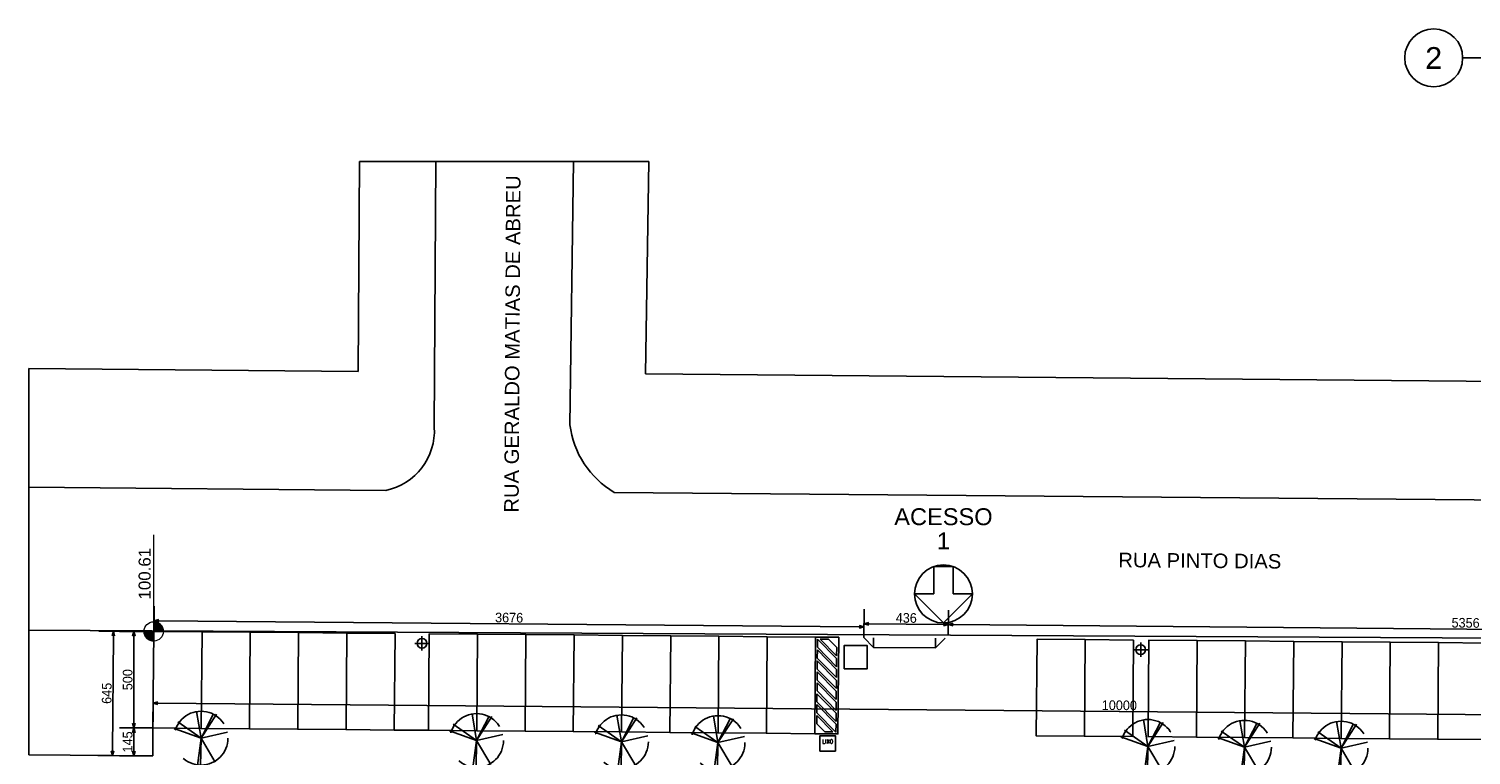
# Model space of a CAD drawing. Header units: millimetres. Extents: x -109 to 627, y -178 to 173.
# Tile 150 of 178: x 146 to 176, y 25 to 40. Entities that reach past the tile are written whole.
import ezdxf
from ezdxf.enums import TextEntityAlignment as Align

# ---------------------------------------------------------------- set-up
doc = ezdxf.new("R2010")
doc.units = ezdxf.units.MM
doc.linetypes.add('ACAD_ISO04W100', pattern=[30, 24, -3, 0, -3])
doc.linetypes.add('TRACEJADO_P', pattern=[0.1875, 0.125, -0.0625])
for name, color, linetype in [('A-TEXTO', 3, 'Continuous'), ('ARQ-PIS-VISTA', 8, 'Continuous'), ('arvore', 74, 'Continuous'), ('BLOCOS', 3, 'Continuous'), ('FORMATO', 6, 'Continuous'), ('MEIOFIO', 2, 'Continuous')]:
    doc.layers.add(name, color=color, linetype=linetype)
doc.layers.add('ARQ - COTA_NÍVEL', color=2, linetype='Continuous', lineweight=5)
doc.styles.add('Arial_2', font='arial.ttf', dxfattribs={"height": 0.15})
doc.styles.add('GULIM', font='Gulim.ttf')
doc.styles.add('R80', font='SIMPLEX.SHX', dxfattribs={"height": 0.2})
doc.styles.get("Standard").update_dxf_attribs({"font": 'arial.ttf'})
doc.dimstyles.new('GULIM-250', dxfattribs={"dimtxt": 0.2, "dimasz": 0.1, "dimexe": 0.3, "dimexo": 0, "dimgap": 0.025, "dimtad": 1, "dimdec": 0, "dimlfac": 250, "dimzin": 12, "dimdsep": 46, "dimtxsty": 'GULIM', "dimblk": 'OPEN30', "dimcen": 0, "dimclrd": 152, "dimclre": 152, "dimclrt": 152, "dimaunit": 1, "dimadec": 0, "dimazin": 0, "dimtfac": 1.875, "dimtdec": 0, "dimtmove": 2, "dimatfit": 3, "dimldrblk": 'OPEN30', "dimfxl": 0, "dimtolj": 1, "dimtzin": 12, "dimlwd": -1, "dimarcsym": 0})

# ---------------------------------------------------------------- blocks, each defined once
blk = doc.blocks.new('_Open30')
at = {"color": 0, "linetype": 'ByBlock', "lineweight": -2}
for p, q in [((-1, 0.27), (0, 0)), ((0, 0), (-1, -0.27)), ((0, 0), (-1, 0))]:
    blk.add_line(p, q, dxfattribs=at)
blk = doc.blocks.new('*D362')
at = {"color": 152, "lineweight": -2, "transparency": 16777216}
for p, q in [((148.938, 25.346), (148.95, 26.74)), ((188.96, 24.996), (188.972, 26.39))]:
    blk.add_line(p, q, dxfattribs=at)
at = {"color": 152, "transparency": 16777216}
blk.add_line((149.047, 26.439), (188.87, 26.091), dxfattribs=at)
at = {"layer": 'Defpoints', "color": 0, "transparency": 16777216}
for p in [(188.97, 26.09), (148.938, 25.346), (188.96, 24.996)]:
    blk.add_point(p, dxfattribs=at)
at = {"color": 152, "transparency": 16777216, "xscale": 0.1, "yscale": 0.1, "zscale": 0.1}
for p, rotation in [((148.947, 26.44), 179.4993539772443), ((188.97, 26.09), 359.4993539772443)]:
    blk.add_blockref('_Open30', p, dxfattribs=dict(at, rotation=rotation))
at = {"color": 152, "transparency": 16777216, "insert": (168.96, 26.393), "char_height": 0.2, "attachment_point": 5, "rotation": 359.4994, "style": 'GULIM'}
blk.add_mtext('\\A1;10000', dxfattribs=at)
blk = doc.blocks.new('A$C49980CD7')
at = {"layer": 'arvore', "linetype": 'TRACEJADO_P', "ltscale": 35}
for q in [(0.26, 3.11), (1.59, 3.86), (2.8, 3.69), (3, 3.66), (0, 2.65), (3.78, 2.39), (1.65, 0.03), (1.88, 0), (2.92, 0.26)]:
    blk.add_line((1.91, 1.96), q, dxfattribs=at)
blk.add_circle((1.91, 1.96), 1.91, dxfattribs=at)
blk = doc.blocks.new('Elevações de ponto - Cota de Nível 1-825078-NÍVEL 1')
at = {"layer": 'ARQ - COTA_NÍVEL'}
h = blk.add_hatch(color=256, dxfattribs=at)
edge = h.paths.add_edge_path(flags=0)
edge.add_line((0, 0.00228), (0, 0.00068))
edge.add_line((0, 0.00068), (-0.0016, 0.00068))
edge.add_arc((0, 0.00068), 0.0016, 90, 180, ccw=False)
h = blk.add_hatch(color=256, dxfattribs=at)
edge = h.paths.add_edge_path(flags=0)
edge.add_arc((0, 0.00068), 0.0016, 270, 360, ccw=False)
edge.add_line((0, -0.00092), (0, 0.00068))
edge.add_line((0, 0.00068), (0.0016, 0.00068))
for p, q in [((0, 0.00411), (0, -0.00284)), ((0, -0.00218), (0, 0.00308)), ((-0.00366, 0.00068), (0.016, 0.00068)), ((-0.0016, 0.00068), (0, 0.00068)), ((0, 0.00068), (0, 0.00228)), ((0.0016, 0.00068), (0, 0.00068)), ((0, 0.00068), (0, -0.00092))]:
    blk.add_line(p, q, dxfattribs=at)
blk.add_circle((0, 0.00068), 0.0016, dxfattribs=at)
for start, end in [(90, 180), (270, 360)]:
    blk.add_arc((0, 0.00068), 0.0016, start, end, dxfattribs=at)
blk = doc.blocks.new('*D967')
at = {"color": 152, "lineweight": -2, "transparency": 16777216}
for p, q in [((148.943, 25.924), (148.248, 25.924)), ((148.938, 25.346), (148.248, 25.346))]:
    blk.add_line(p, q, dxfattribs=at)
at = {"color": 152, "transparency": 16777216}
blk.add_line((148.548, 25.446), (148.548, 25.824), dxfattribs=at)
at = {"layer": 'Defpoints', "color": 0, "transparency": 16777216}
for p in [(148.548, 25.924), (148.943, 25.924), (148.938, 25.346)]:
    blk.add_point(p, dxfattribs=at)
at = {"color": 152, "transparency": 16777216, "xscale": 0.1, "yscale": 0.1, "zscale": 0.1}
for p, rotation in [((148.548, 25.924), 90), ((148.548, 25.346), 270)]:
    blk.add_blockref('_Open30', p, dxfattribs=dict(at, rotation=rotation))
at = {"color": 152, "transparency": 16777216, "insert": (148.42, 25.635), "char_height": 0.2, "attachment_point": 5, "rotation": 90, "style": 'GULIM'}
blk.add_mtext('\\A1;145', dxfattribs=at)
blk = doc.blocks.new('*D968')
at = {"color": 152, "lineweight": -2, "transparency": 16777216}
for p, q in [((148.966, 27.924), (148.248, 27.924)), ((148.943, 25.924), (148.248, 25.924))]:
    blk.add_line(p, q, dxfattribs=at)
at = {"color": 152, "transparency": 16777216}
blk.add_line((148.548, 26.024), (148.548, 27.824), dxfattribs=at)
at = {"layer": 'Defpoints', "color": 0, "transparency": 16777216}
for p in [(148.548, 27.924), (148.966, 27.924), (148.943, 25.924)]:
    blk.add_point(p, dxfattribs=at)
at = {"color": 152, "transparency": 16777216, "xscale": 0.1, "yscale": 0.1, "zscale": 0.1}
for p, rotation in [((148.548, 27.924), 90), ((148.548, 25.924), 270)]:
    blk.add_blockref('_Open30', p, dxfattribs=dict(at, rotation=rotation))
at = {"color": 152, "transparency": 16777216, "insert": (148.42, 26.924), "char_height": 0.2, "attachment_point": 5, "rotation": 90, "style": 'GULIM'}
blk.add_mtext('\\A1;500', dxfattribs=at)
blk = doc.blocks.new('*D969')
at = {"color": 152, "lineweight": -2, "transparency": 16777216}
for p, q in [((148.966, 27.924), (147.824, 27.932)), ((148.938, 25.346), (147.805, 25.354))]:
    blk.add_line(p, q, dxfattribs=at)
at = {"color": 152, "transparency": 16777216}
blk.add_line((148.106, 25.452), (148.124, 27.83), dxfattribs=at)
at = {"layer": 'Defpoints', "color": 0, "transparency": 16777216}
for p in [(148.124, 27.93), (148.966, 27.924), (148.938, 25.346)]:
    blk.add_point(p, dxfattribs=at)
at = {"color": 152, "transparency": 16777216, "xscale": 0.1, "yscale": 0.1, "zscale": 0.1}
for p, rotation in [((148.124, 27.93), 89.58136189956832), ((148.105, 25.352), 269.5813618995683)]:
    blk.add_blockref('_Open30', p, dxfattribs=dict(at, rotation=rotation))
at = {"color": 152, "transparency": 16777216, "insert": (147.987, 26.642), "char_height": 0.2, "attachment_point": 5, "rotation": 89.5814, "style": 'GULIM'}
blk.add_mtext('\\A1;645', dxfattribs=at)
blk = doc.blocks.new('*D970')
at = {"color": 152, "lineweight": -2, "transparency": 16777216}
for p, q in [((148.966, 27.924), (148.97, 28.444)), ((163.671, 27.796), (163.675, 28.316))]:
    blk.add_line(p, q, dxfattribs=at)
at = {"color": 152, "transparency": 16777216}
blk.add_line((149.068, 28.143), (163.573, 28.017), dxfattribs=at)
at = {"layer": 'Defpoints', "color": 0, "transparency": 16777216}
for p in [(148.966, 27.924), (163.671, 27.796), (163.673, 28.016)]:
    blk.add_point(p, dxfattribs=at)
at = {"color": 152, "transparency": 16777216, "xscale": 0.1, "yscale": 0.1, "zscale": 0.1}
for p, rotation in [((148.968, 28.144), 179.4991562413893), ((163.673, 28.016), 359.4991562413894)]:
    blk.add_blockref('_Open30', p, dxfattribs=dict(at, rotation=rotation))
at = {"color": 152, "transparency": 16777216, "insert": (156.321, 28.208), "char_height": 0.2, "attachment_point": 5, "rotation": 359.4992, "style": 'GULIM'}
blk.add_mtext('\\A1;3676', dxfattribs=at)
blk = doc.blocks.new('*D971')
at = {"color": 152, "lineweight": -2, "transparency": 16777216}
for p, q in [((163.671, 27.796), (163.676, 28.382)), ((165.417, 27.846), (165.422, 28.366))]:
    blk.add_line(p, q, dxfattribs=at)
at = {"color": 152, "transparency": 16777216}
blk.add_line((163.773, 28.081), (165.319, 28.067), dxfattribs=at)
at = {"layer": 'Defpoints', "color": 0, "transparency": 16777216}
for p in [(163.671, 27.796), (165.417, 27.846), (165.419, 28.066)]:
    blk.add_point(p, dxfattribs=at)
at = {"color": 152, "transparency": 16777216, "xscale": 0.1, "yscale": 0.1, "zscale": 0.1}
for p, rotation in [((163.673, 28.082), 179.4991562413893), ((165.419, 28.066), 359.4991562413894)]:
    blk.add_blockref('_Open30', p, dxfattribs=dict(at, rotation=rotation))
at = {"color": 152, "transparency": 16777216, "insert": (164.547, 28.202), "char_height": 0.2, "attachment_point": 5, "rotation": 359.4992, "style": 'GULIM'}
blk.add_mtext('\\A1;436', dxfattribs=at)
blk = doc.blocks.new('*D972')
at = {"color": 152, "lineweight": -2, "transparency": 16777216}
for p, q in [((165.417, 27.846), (165.422, 28.366)), ((186.824, 25.593), (186.846, 28.179))]:
    blk.add_line(p, q, dxfattribs=at)
at = {"color": 152, "transparency": 16777216}
blk.add_line((165.519, 28.065), (186.744, 27.88), dxfattribs=at)
at = {"layer": 'Defpoints', "color": 0, "transparency": 16777216}
for p in [(165.417, 27.846), (186.844, 27.879), (186.824, 25.593)]:
    blk.add_point(p, dxfattribs=at)
at = {"color": 152, "transparency": 16777216, "xscale": 0.1, "yscale": 0.1, "zscale": 0.1}
for p, rotation in [((165.419, 28.066), 179.4991562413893), ((186.844, 27.879), 359.4991562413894)]:
    blk.add_blockref('_Open30', p, dxfattribs=dict(at, rotation=rotation))
at = {"color": 152, "transparency": 16777216, "insert": (176.132, 28.1), "char_height": 0.2, "attachment_point": 5, "rotation": 359.4992, "style": 'GULIM'}
blk.add_mtext('\\A1;5356', dxfattribs=at)

msp = doc.modelspace()

# ---------------------------------------------------------------- linework, layer by layer
at = {"color": 2}
for p, q in [((176.07094, 39.80122), (183.92244, 39.80122)), ((165.11648, 28.69903), (165.11648, 29.26471)), ((165.51648, 29.26471), (165.11648, 29.26471)), ((165.51648, 28.69903), (165.51648, 29.26471)), ((164.71648, 28.69903), (165.11648, 28.69903)), ((165.51648, 28.69903), (165.91648, 28.69903)), ((153.94237, 25.88054), (154.6502, 25.87567))]:
    msp.add_line(p, q, dxfattribs=at)
at = {"color": 1, "linetype": 'ACAD_ISO04W100', "ltscale": 15}
for p, q in [((153.22245, 37.65152), (159.2132, 37.65152)), ((146.37287, 33.36875), (146.37287, 25.36845))]:
    msp.add_line(p, q, dxfattribs=at)
at = {"color": 1}
for p, q in [((154.51592, 27.8256), (154.51592, 27.5256)), ((154.36592, 27.6756), (154.66592, 27.6756)), ((162.70504, 27.53907), (163.10153, 27.13559)), ((162.70553, 27.59564), (163.10202, 27.19216)), ((162.70702, 27.76534), (163.1035, 27.36186)), ((162.76358, 27.76485), (163.104, 27.41843)), ((162.93328, 27.76336), (163.10548, 27.58813)), ((169.2527, 27.54551), (169.5527, 27.54551)), ((169.4027, 27.69551), (169.4027, 27.39551)), ((162.70306, 27.31281), (163.09955, 26.90933)), ((162.70356, 27.36938), (163.10004, 26.9659)), ((162.6996, 26.91684), (163.09609, 26.51336)), ((162.70108, 27.08654), (163.09757, 26.68306)), ((162.70158, 27.14311), (163.09807, 26.73963)), ((162.69713, 26.63401), (163.09362, 26.23053)), ((162.69762, 26.69058), (163.09411, 26.2871)), ((162.69911, 26.86028), (163.0956, 26.4568)), ((162.69515, 26.40775), (163.09164, 26.00427)), ((162.69565, 26.46431), (163.09214, 26.06083)), ((162.69169, 26.01178), (162.85661, 25.84396)), ((162.69318, 26.18148), (163.02631, 25.84248)), ((162.69367, 26.23805), (163.08287, 25.84198))]:
    msp.add_line(p, q, dxfattribs=at)
at = {"color": 2}
msp.add_lwpolyline([(165.91648, 28.69903), (165.31648, 28.09903), (164.71648, 28.69903)], dxfattribs=at)
for points in [[(149.96, 27.91541), (148.96004, 27.92415), (148.94257, 25.92423), (149.94253, 25.91549)], [(150.95996, 27.90668), (149.96, 27.91541), (149.94253, 25.91549), (150.94249, 25.90675)], [(151.95993, 27.89794), (150.95996, 27.90668), (150.94249, 25.90675), (151.94245, 25.89802)], [(152.95989, 27.8892), (151.95993, 27.89794), (151.94245, 25.89802), (152.94241, 25.88928)], [(153.95985, 27.88046), (152.95989, 27.8892), (152.94241, 25.88928), (153.94237, 25.88054)], [(155.66763, 27.86685), (154.66767, 27.87559), (154.6502, 25.87567), (155.65016, 25.86693)], [(156.6676, 27.85811), (155.66763, 27.86685), (155.65016, 25.86693), (156.65012, 25.85819)], [(157.66756, 27.84938), (156.6676, 27.85811), (156.65012, 25.85819), (157.65008, 25.84945)], [(158.66752, 27.84064), (157.66756, 27.84938), (157.65008, 25.84945), (158.65004, 25.84072)], [(159.66748, 27.8319), (158.66752, 27.84064), (158.65004, 25.84072), (159.65001, 25.83198)], [(160.66744, 27.82316), (159.66748, 27.8319), (159.65001, 25.83198), (160.64997, 25.82324)], [(161.6674, 27.81443), (160.66744, 27.82316), (160.64997, 25.82324), (161.64993, 25.8145)], [(162.66737, 27.80569), (161.6674, 27.81443), (161.64993, 25.8145), (162.64989, 25.80576)], [(168.25448, 27.75393), (167.25452, 27.76266), (167.23704, 25.76274), (168.237, 25.754)], [(169.25444, 27.74519), (168.25448, 27.75393), (168.237, 25.754), (169.23696, 25.74526)], [(170.57204, 27.7353), (169.57208, 27.74404), (169.5546, 25.74412), (170.55456, 25.73538)], [(171.572, 27.72657), (170.57204, 27.7353), (170.55456, 25.73538), (171.55453, 25.72664)], [(172.57196, 27.71783), (171.572, 27.72657), (171.55453, 25.72664), (172.55449, 25.7179)], [(173.57192, 27.70909), (172.57196, 27.71783), (172.55449, 25.7179), (173.55445, 25.70917)], [(174.57189, 27.70035), (173.57192, 27.70909), (173.55445, 25.70917), (174.55441, 25.70043)], [(175.57185, 27.69161), (174.57189, 27.70035), (174.55441, 25.70043), (175.55437, 25.69169)], [(176.57181, 27.68288), (175.57185, 27.69161), (175.55437, 25.69169), (176.55433, 25.68295)], [(162.75813, 25.44421), (163.07813, 25.44421), (163.07813, 25.76421), (162.75813, 25.76421)]]:
    msp.add_lwpolyline(points, close=True, dxfattribs=at)
at = {"color": 1}
for points in [[(162.66737, 27.80569), (163.14735, 27.80149), (163.12987, 25.80157), (162.64989, 25.80576)], [(163.25719, 27.14879), (163.73719, 27.14879), (163.73719, 27.62879), (163.25719, 27.62879)]]:
    msp.add_lwpolyline(points, close=True, dxfattribs=at)
for points in [[(162.70356, 27.36938), (162.70504, 27.53907)], [(162.70553, 27.59564), (162.70702, 27.76534)], [(162.76358, 27.76485), (162.93328, 27.76336)], [(163.10548, 27.58813), (163.104, 27.41843)], [(162.70158, 27.14311), (162.70306, 27.31281)], [(163.1035, 27.36186), (163.10202, 27.19216)], [(162.6996, 26.91684), (162.70108, 27.08654)], [(163.09955, 26.90933), (163.09807, 26.73963)], [(163.10153, 27.13559), (163.10004, 26.9659)], [(162.69565, 26.46431), (162.69713, 26.63401)], [(162.69762, 26.69058), (162.69911, 26.86028)], [(163.09757, 26.68306), (163.09609, 26.51336)], [(162.69367, 26.23805), (162.69515, 26.40775)], [(163.0956, 26.4568), (163.09411, 26.2871)], [(162.69169, 26.01178), (162.69318, 26.18148)], [(163.09164, 26.00427), (163.09022, 25.84192), (163.08287, 25.84198)], [(163.09362, 26.23053), (163.09214, 26.06083)], [(163.02631, 25.84248), (162.85661, 25.84396)]]:
    msp.add_lwpolyline(points, dxfattribs=at)
at = {"color": 2}
for centre, radius in [((175.47094, 39.80122), 0.6), ((154.51592, 27.6756), 0.1), ((169.4027, 27.54551), 0.1)]:
    msp.add_circle(centre, radius, dxfattribs=at)
at = {"color": 1}
msp.add_circle((165.31648, 28.69903), 0.6, dxfattribs=at)
at = {"layer": 'ARQ-PIS-VISTA', "color": 2}
for p, q in [((163.67072, 27.79561), (163.86897, 27.59387)), ((163.86897, 27.59387), (163.87072, 27.79386)), ((165.14892, 27.58268), (163.86897, 27.59387)), ((165.14892, 27.58268), (165.15067, 27.78268)), ((165.35066, 27.78093), (165.14892, 27.58268))]:
    msp.add_line(p, q, dxfattribs=at)
at = {"layer": 'BLOCOS'}
for p, q in [((146.37287, 33.36875), (153.19726, 33.30912)), ((159.14748, 33.25713), (183.02767, 33.04846)), ((146.37287, 25.36845), (148.93751, 25.34604))]:
    msp.add_line(p, q, dxfattribs=at)
for points in [[(153.19726, 33.30912), (153.22245, 37.65152)], [(159.2132, 37.65152), (159.14748, 33.25713)]]:
    msp.add_lwpolyline(points, dxfattribs=at)
at = {"layer": 'MEIOFIO'}
for p, q in [((146.37287, 30.90866), (153.76844, 30.84404)), ((146.37287, 27.94676), (194.90731, 27.69035))]:
    msp.add_line(p, q, dxfattribs=at)
for points in [[(154.77122, 32.15454), (154.8031, 37.65152)], [(157.65703, 37.65152), (157.58035, 32.20424)], [(184.5943, 37.52119), (184.5316, 31.49526), (183.60206, 30.58335), (158.49617, 30.80273)]]:
    msp.add_lwpolyline(points, dxfattribs=at)
for centre, radius, start, end in [((153.51057, 32.08027), 1.26284, 281.782603, 3.371742), ((159.46194, 32.43379), 1.89554, 186.95556, 239.369874)]:
    msp.add_arc(centre, radius, start, end, dxfattribs=at)

# ---------------------------------------------------------------- block references
at = {"linetype": 'Continuous', "xscale": 0.2921674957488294, "yscale": 0.2921674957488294, "zscale": 0.2921674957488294}
for p in [(149.38118, 25.14076), (155.0888, 25.09137), (158.08868, 25.06467), (160.08861, 25.04719), (168.99325, 24.96856), (170.99317, 24.95109), (172.99309, 24.93361)]:
    msp.add_blockref('A$C49980CD7', p, dxfattribs=at)
at = {"layer": 'ARQ - COTA_NÍVEL', "xscale": 124.9999999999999, "yscale": 124.9999999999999, "zscale": 124.9999999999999, "rotation": 90}
msp.add_blockref('Elevações de ponto - Cota de Nível 1-825078-NÍVEL 1', (149.04479, 27.92415), dxfattribs=at)

# ---------------------------------------------------------------- texts
at = {"color": 6}
msp.add_text('2', height=0.45, dxfattribs=at).set_placement((175.47094, 39.80122), align=Align.MIDDLE)
at = {"color": 4}
for s, p in [('ACESSO', (165.31648, 30.29903)), ('1', (165.31648, 29.79903))]:
    msp.add_text(s, height=0.35, dxfattribs=at).set_placement(p, align=Align.MIDDLE)
at = {"layer": 'A-TEXTO', "color": 2, "style": 'R80'}
msp.add_text('LIXO', height=0.08, rotation=0.1795, dxfattribs=at).set_placement((162.91813, 25.60421), align=Align.CENTER)
at = {"layer": 'ARQ - COTA_NÍVEL', "insert": (148.64596, 28.58493), "char_height": 0.25, "width": 0.8141331, "attachment_point": 1, "rotation": 90, "line_spacing_factor": 0.941778, "style": 'Arial_2'}
msp.add_mtext('100.61', dxfattribs=at)
at = {"layer": 'FORMATO', "color": 3}
for s, rotation, p in [('RUA GERALDO MATIAS DE ABREU', 89.66769, (156.51708, 30.3819)), ('RUA PINTO DIAS', 359.499357, (168.93712, 29.25403))]:
    msp.add_text(s, height=0.3, rotation=rotation, dxfattribs=at).set_placement(p)

# ---------------------------------------------------------------- dimensions: what is measured, and where the dimension line sits
dim = msp.add_aligned_dim(p1=(148.96585, 27.92415), p2=(163.67072, 27.79561), distance=0.22012, dimstyle='GULIM-250')
dim.commit()
dim.dimension.update_dxf_attribs({"geometry": '*D970', "text_midpoint": (156.32133, 28.20765)})
for base, p1, p2, angle, picture, middle in [((165.41895, 28.06625), (163.67072, 27.79561), (165.41703, 27.84615), 179.499156, '*D971', (164.5472, 28.20154)), ((186.84375, 27.87897), (165.41703, 27.84615), (186.82376, 25.59322), 179.499156, '*D972', (176.13246, 28.10013)), ((148.12433, 27.9303), (148.93751, 25.34604), (148.96585, 27.92415), 269.581362, '*D969', (147.98725, 26.64214)), ((148.5477, 27.92415), (148.94257, 25.92423), (148.96585, 27.92415), 90, '*D968', (148.42017, 26.92419)), ((148.5477, 25.92423), (148.93751, 25.34604), (148.94257, 25.92423), 90, '*D967', (148.4199, 25.63513))]:
    dim = msp.add_linear_dim(base=base, p1=p1, p2=p2, angle=angle, dimstyle='GULIM-250')
    dim.commit()
    dim.dimension.update_dxf_attribs({"geometry": picture, "text_midpoint": middle})
dim = msp.add_aligned_dim(p1=(148.93751, 25.34604), p2=(188.96022, 24.99631), distance=1.09383, text='10000', dimstyle='GULIM-250')
dim.commit()
dim.dimension.update_dxf_attribs({"geometry": '*D362', "text_midpoint": (168.95954, 26.39276)})

doc.saveas('drawing.dxf')
